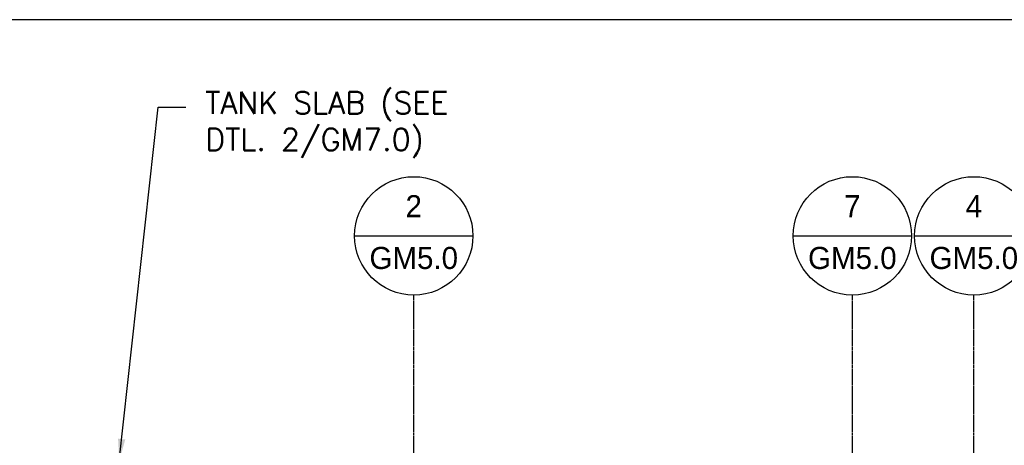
# Model space of a CAD drawing. Extents: x -169 to 7270, y -140 to 2984.
# Tile 235 of 256: x 1591 to 1858, y 424 to 540. Entities that reach past the tile are written whole.
import ezdxf
from ezdxf.enums import TextEntityAlignment as Align

# ---------------------------------------------------------------- set-up
doc = ezdxf.new("R2010")
doc.units = 0
doc.header["$MEASUREMENT"] = 0
doc.linetypes.add('CENTER1', pattern=[0.6625, 0.5, -0.075, 0.0125, -0.075])
doc.layers.get('0').update_dxf_attribs({"color": 255, "linetype": 'CONTINUOUS'})
for name, color, linetype in [('CENTERLINE', 3, 'CENTER1'), ('FREEZE-OUTLINE-TITLES', 60, 'CONTINUOUS'), ('TAG', 3, 'CONTINUOUS'), ('TEXT', 3, 'CONTINUOUS')]:
    doc.layers.add(name, color=color, linetype=linetype)
doc.styles.add('SIMPFRAC', font='simpfrac')
doc.styles.add('SIMPLEX', font='simplex')
doc.dimstyles.new('DIM64', dxfattribs={"dimscale": 64, "dimtxt": 0.09375, "dimasz": 0.09375, "dimexe": 0.0625, "dimexo": 0.0625, "dimgap": 0.046875, "dimtad": 1, "dimdec": 4, "dimzin": 3, "dimdsep": 46, "dimlunit": 4, "dimtxsty": 'SIMPLEX', "dimcen": 0, "dimclrd": 256, "dimclre": 256, "dimclrt": 256, "dimadec": 0, "dimazin": 0, "dimtfac": 1, "dimtdec": 4, "dimtmove": 0, "dimatfit": 3, "dimfxl": 1, "dimfrac": 2, "dimtolj": 1, "dimtzin": 0, "dimarcsym": 0})

# ---------------------------------------------------------------- blocks, each defined once
blk = doc.blocks.new('KEY-DETAIL')
blk.add_line((-0.1911, 0), (0.1911, 0))
blk.add_circle((0, 0), 0.1911)
at = {"style": 'SIMPFRAC'}
for tag, p in [('DETAIL', (0, 0.1314)), ('SHEET', (0, -0.0358))]:
    blk.add_attdef(tag, text='', height=0.0781, dxfattribs=at).set_placement(p, align=Align.TOP_CENTER)

msp = doc.modelspace()

# ---------------------------------------------------------------- linework, layer by layer
at = {"layer": 'CENTERLINE'}
for p, q in [((1697.75755, 421.50736), (1697.75755, 465.14738)), ((1817.00517, 421.50736), (1817.00517, 465.14738)), ((1850.02725, 421.50736), (1850.02725, 465.14738))]:
    msp.add_line(p, q, dxfattribs=at)
at = {"layer": 'FREEZE-OUTLINE-TITLES', "linetype": 'Continuous'}
msp.add_lwpolyline([(2220, 540.00736), (1176, 540.00736), (1176, 0), (2220, 0)], close=True, dxfattribs=at)

# ---------------------------------------------------------------- block references
at = {"layer": 'TAG'}
ref = msp.add_blockref('KEY-DETAIL', (1697.75755, 481.23637), dxfattribs=dict(at, xscale=84.17985725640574, yscale=84.17985725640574, zscale=84.17985725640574))
ref.add_attrib('SHEET', 'GM5.0', dxfattribs={"height": 6, "style": 'SIMPFRAC'}).set_placement((1697.75755, 478.21969), align=Align.TOP_CENTER)
ref.add_attrib('DETAIL', '2', dxfattribs={"layer": '0', "height": 6, "style": 'SIMPFRAC'}).set_placement((1697.75755, 492.29755), align=Align.TOP_CENTER)
ref = msp.add_blockref('KEY-DETAIL', (1817.00517, 481.23637), dxfattribs=dict(at, xscale=84.17985725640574, yscale=84.17985725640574, zscale=84.17985725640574))
ref.add_attrib('SHEET', 'GM5.0', dxfattribs={"height": 6, "style": 'SIMPFRAC'}).set_placement((1817.00517, 478.21969), align=Align.TOP_CENTER)
ref.add_attrib('DETAIL', '7', dxfattribs={"layer": '0', "height": 6, "style": 'SIMPFRAC'}).set_placement((1817.00517, 492.29755), align=Align.TOP_CENTER)
ref = msp.add_blockref('KEY-DETAIL', (1850.02725, 481.23637), dxfattribs=dict(at, xscale=84.17985725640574, yscale=84.17985725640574, zscale=84.17985725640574))
ref.add_attrib('SHEET', 'GM5.0', dxfattribs={"height": 6, "style": 'SIMPFRAC'}).set_placement((1850.02725, 478.21969), align=Align.TOP_CENTER)
ref.add_attrib('DETAIL', '4', dxfattribs={"layer": '0', "height": 6, "style": 'SIMPFRAC'}).set_placement((1850.02725, 492.29755), align=Align.TOP_CENTER)

# ---------------------------------------------------------------- texts
at = {"layer": 'TEXT', "insert": (1641.08712, 520.42655), "char_height": 6, "width": 89.508234, "attachment_point": 1, "style": 'SIMPLEX'}
msp.add_mtext('TANK SLAB (SEE DTL. 2/GM7.0)', dxfattribs=at)

# ---------------------------------------------------------------- leaders
at = {"layer": 'TEXT'}
msp.add_leader([(1617.69688, 420.00736), (1628.27415, 516.23146), (1635.77462, 516.23146)], dimstyle='DIM64', dxfattribs=at)

doc.saveas('drawing.dxf')
